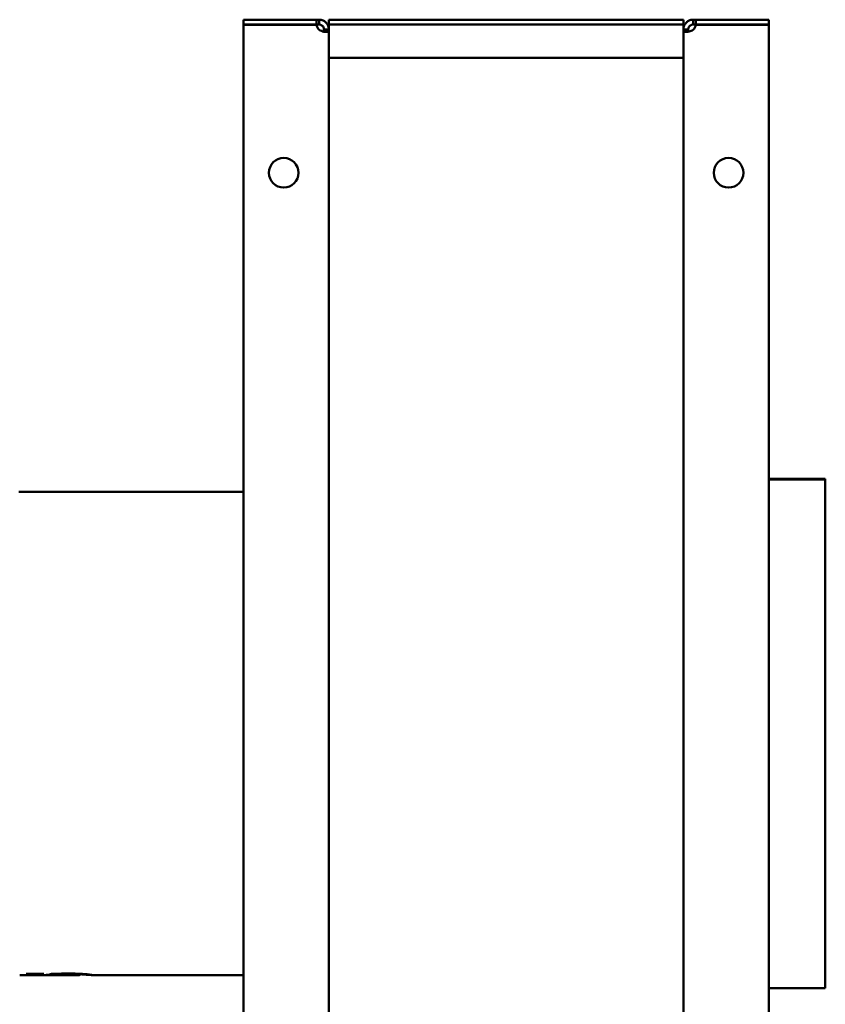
# Model space of a CAD drawing. Header units: millimetres. Extents: x 1101 to 1524, y 677 to 1180.
# Tile 5 of 5: x 1274 to 1524, y 874 to 1180. Entities that reach past the tile are written whole.
import ezdxf

# ---------------------------------------------------------------- set-up
doc = ezdxf.new("R2010")
doc.units = ezdxf.units.MM
doc.header["$LTSCALE"] = 6.25
doc.layers.add('Widoczne (ISO)', color=7, linetype='Continuous', lineweight=50)

msp = doc.modelspace()

# ---------------------------------------------------------------- linework, layer by layer
at = {"layer": 'Widoczne (ISO)'}
for p, q in [((1366.36, 1179.62), (1343.65, 1179.62)), ((1343.65, 1178.12), (1343.65, 1179.62)), ((1366.36, 1179.62), (1367.15, 1179.62)), ((1366.36, 1178.12), (1366.36, 1179.62)), ((1367.15, 1179.62), (1367.15, 1178.75)), ((1370.15, 1179.62), (1370.15, 1178.12)), ((1370.15, 1179.62), (1480.15, 1179.62)), ((1480.15, 1178.12), (1480.15, 1179.62)), ((1483.15, 1179.62), (1483.94, 1179.62)), ((1483.15, 1178.75), (1483.15, 1179.62)), ((1483.94, 1179.62), (1483.94, 1178.12)), ((1506.65, 1179.62), (1483.94, 1179.62)), ((1506.65, 1178.12), (1506.65, 1179.62)), ((1366.36, 1178.12), (1343.65, 1178.12)), ((1366.36, 1178.02), (1343.65, 1178.02)), ((1343.65, 678.22), (1343.65, 1178.02)), ((1367.15, 1178.12), (1366.36, 1178.12)), ((1367.15, 1178.75), (1367.15, 1178.12)), ((1368.65, 1176.49), (1368.65, 1176.62)), ((1368.65, 1176.62), (1369.27, 1176.62)), ((1369.27, 1176.49), (1368.65, 1176.49)), ((1369.27, 1176.62), (1370.15, 1176.62)), ((1370.15, 1176.49), (1369.27, 1176.49)), ((1370.15, 1178.12), (1370.15, 1176.62)), ((1370.15, 1178.12), (1480.15, 1178.12)), ((1370.15, 1176.62), (1370.15, 1176.49)), ((1370.15, 1176.49), (1370.15, 679.76)), ((1480.15, 1176.62), (1480.15, 1178.12)), ((1480.15, 1176.49), (1480.15, 1176.62)), ((1480.15, 1176.62), (1481.03, 1176.62)), ((1480.15, 679.76), (1480.15, 1176.49)), ((1481.03, 1176.49), (1480.15, 1176.49)), ((1481.03, 1176.62), (1481.65, 1176.62)), ((1481.65, 1176.49), (1481.03, 1176.49)), ((1481.65, 1176.62), (1481.65, 1176.49)), ((1483.15, 1178.12), (1483.15, 1178.75)), ((1483.94, 1178.12), (1483.15, 1178.12)), ((1483.94, 1178.12), (1506.65, 1178.12)), ((1506.65, 1178.02), (1483.94, 1178.02)), ((1506.65, 1178.02), (1506.65, 678.22)), ((1370.15, 1167.78), (1480.15, 1167.78)), ((1506.65, 1037.12), (1524.15, 1037.12)), ((1506.65, 1037.03), (1524.15, 1037.03)), ((1524.15, 1036.98), (1506.65, 1036.98)), ((1524.15, 1037.12), (1524.15, 1037.03)), ((1524.15, 1037.03), (1524.15, 1036.98)), ((1524.15, 1036.98), (1524.15, 879.12)), ((1273.99, 1033.07), (1343.65, 1033.07)), ((1274.27, 883.17), (1276.49, 883.17)), ((1276.43, 883.59), (1281.73, 883.59)), ((1277.4, 883.17), (1280.81, 883.17)), ((1278.12, 883.42), (1278.12, 883.59)), ((1287.69, 883.17), (1280.82, 883.17)), ((1281.62, 883.54), (1281.62, 883.59)), ((1286.15, 883.19), (1286.15, 883.59)), ((1287.66, 883.51), (1287.66, 883.62)), ((1287.69, 883.17), (1287.69, 883.18)), ((1287.7, 883.17), (1292.65, 883.17)), ((1292.92, 883.22), (1292.92, 883.56)), ((1296.6, 883.17), (1343.65, 883.17)), ((1506.65, 879.12), (1524.15, 879.12))]:
    msp.add_line(p, q, dxfattribs=at)
for centre in [(1356.15, 1132.12), (1494.15, 1132.12)]:
    msp.add_circle(centre, 4.6, dxfattribs=at)
for centre, start, end in [((1368.85, 1178.32), 186.8104, 227.2669), ((1481.45, 1178.32), 312.7331, 353.1896)]:
    msp.add_arc(centre, 2.5, start, end, dxfattribs=at)
for centre, major_axis, ratio, start_param, end_param in [((1274.29, 958.12), (0, 74.95), 0.272727, 3.240895, 3.24668), ((1276.49, 958.12), (0, 74.95), 0.286241, 3.141593, 3.208341), ((1277.4, 958.12), (0, -74.95), 0.290608, 6.262222, 6.349934), ((1280.81, 958.12), (0, 74.95), 0.272727, 3.141593, 3.146726), ((1279.82, 958.12), (0, -74.95), 0.242424, 0.099302, 0.105088), ((1282.08, 958.12), (0, 74.95), 0.290411, 3.173939, 3.23774), ((1285.66, 958.12), (0, -74.95), 0.283951, 0.037756, 0.094396), ((1287.7, 958.12), (0, -74.95), 0.272727, 6.282563, 6.288318)]:
    msp.add_ellipse(centre, major_axis=major_axis, ratio=ratio, start_param=start_param, end_param=end_param, dxfattribs=at)
for points, knots in [([(1367.15, 1179.62), (1367.35, 1179.62), (1367.55, 1179.61), (1367.97, 1179.52), (1368.18, 1179.45), (1368.68, 1179.23), (1368.96, 1179.04), (1369.44, 1178.59), (1369.64, 1178.32), (1369.92, 1177.81), (1370.01, 1177.57), (1370.14, 1177.04), (1370.15, 1176.8), (1370.15, 1176.62)], [-0.3252887, -0.3252887, -0.3252887, -0.3252887, -0.2803339, -0.2803339, -0.2370064, -0.2370064, -0.174198, -0.174198, -0.1114273, -0.1114273, -0.0618046, -0.0618046, 0, 0, 0, 0]), ([(1480.15, 1176.62), (1480.15, 1176.83), (1480.17, 1177.03), (1480.26, 1177.45), (1480.32, 1177.66), (1480.55, 1178.15), (1480.73, 1178.43), (1481.19, 1178.92), (1481.45, 1179.12), (1481.97, 1179.39), (1482.2, 1179.48), (1482.74, 1179.61), (1482.98, 1179.62), (1483.15, 1179.62)], [0, 0, 0, 0, 0.0716493, 0.0716493, 0.140705, 0.140705, 0.2408095, 0.2408095, 0.340854, 0.340854, 0.419943, 0.419943, 0.5184476, 0.5184476, 0.5184476, 0.5184476]), ([(1368.65, 1176.62), (1368.65, 1176.67), (1368.65, 1176.71), (1368.64, 1176.8), (1368.64, 1176.84), (1368.61, 1176.96), (1368.59, 1177.05), (1368.53, 1177.21), (1368.51, 1177.27), (1368.42, 1177.43), (1368.35, 1177.53), (1368.18, 1177.72), (1368.09, 1177.8), (1367.88, 1177.94), (1367.77, 1177.99), (1367.62, 1178.05), (1367.58, 1178.06), (1367.47, 1178.09), (1367.4, 1178.1), (1367.31, 1178.12), (1367.27, 1178.12), (1367.21, 1178.12), (1367.18, 1178.12), (1367.15, 1178.12)], [0, 0, 0, 0, 0.020193, 0.020193, 0.039446, 0.039446, 0.0687914, 0.0687914, 0.0847965, 0.0847965, 0.1134253, 0.1134253, 0.1416341, 0.1416341, 0.1720975, 0.1720975, 0.1844661, 0.1844661, 0.2042292, 0.2042292, 0.2150714, 0.2150714, 0.2263058, 0.2263058, 0.2263058, 0.2263058]), ([(1370.15, 1176.49), (1370.15, 1176.35), (1370.13, 1176.25), (1370.04, 1176.07), (1369.98, 1176), (1369.75, 1175.87), (1369.57, 1175.83), (1369.11, 1175.82), (1368.85, 1175.84), (1368.33, 1175.95), (1368.1, 1176.02), (1367.56, 1176.24), (1367.32, 1176.37), (1367.15, 1176.49)], [0, 0, 0, 0, 0.0716493, 0.0716493, 0.140705, 0.140705, 0.2408095, 0.2408095, 0.340854, 0.340854, 0.419943, 0.419943, 0.5184476, 0.5184476, 0.5184476, 0.5184476]), ([(1368.49, 1175.92), (1368.52, 1175.94), (1368.54, 1175.97), (1368.58, 1176.03), (1368.59, 1176.06), (1368.62, 1176.15), (1368.63, 1176.2), (1368.64, 1176.3), (1368.65, 1176.33), (1368.65, 1176.41), (1368.65, 1176.45), (1368.65, 1176.49)], [-0.09075074, -0.09075074, -0.09075074, -0.09075074, -0.07158825, -0.07158825, -0.05525416, -0.05525416, -0.02915473, -0.02915473, -0.01483631, -0.01483631, 0, 0, 0, 0]), ([(1483.15, 1176.49), (1482.95, 1176.35), (1482.75, 1176.25), (1482.33, 1176.07), (1482.12, 1176), (1481.62, 1175.87), (1481.34, 1175.83), (1480.86, 1175.82), (1480.66, 1175.84), (1480.38, 1175.95), (1480.29, 1176.02), (1480.16, 1176.24), (1480.15, 1176.37), (1480.15, 1176.49)], [-0.3252887, -0.3252887, -0.3252887, -0.3252887, -0.2803339, -0.2803339, -0.2370064, -0.2370064, -0.174198, -0.174198, -0.1114273, -0.1114273, -0.0618046, -0.0618046, 0, 0, 0, 0]), ([(1483.15, 1178.12), (1483.11, 1178.12), (1483.07, 1178.12), (1482.98, 1178.12), (1482.93, 1178.11), (1482.82, 1178.09), (1482.73, 1178.07), (1482.56, 1178.01), (1482.5, 1177.98), (1482.34, 1177.89), (1482.24, 1177.83), (1482.06, 1177.66), (1481.98, 1177.57), (1481.84, 1177.36), (1481.78, 1177.25), (1481.72, 1177.1), (1481.71, 1177.05), (1481.68, 1176.94), (1481.67, 1176.88), (1481.66, 1176.78), (1481.65, 1176.75), (1481.65, 1176.69), (1481.65, 1176.65), (1481.65, 1176.62)], [-0.2988626, -0.2988626, -0.2988626, -0.2988626, -0.2721954, -0.2721954, -0.2467697, -0.2467697, -0.2080157, -0.2080157, -0.1868791, -0.1868791, -0.1490715, -0.1490715, -0.1118186, -0.1118186, -0.0715882, -0.0715882, -0.0552542, -0.0552542, -0.0291547, -0.0291547, -0.0148363, -0.0148363, 0, 0, 0, 0]), ([(1481.65, 1176.49), (1481.65, 1176.43), (1481.65, 1176.38), (1481.66, 1176.28), (1481.66, 1176.24), (1481.69, 1176.13), (1481.71, 1176.06), (1481.76, 1175.97), (1481.78, 1175.94), (1481.81, 1175.92)], [0, 0, 0, 0, 0.02019304, 0.02019304, 0.03944596, 0.03944596, 0.06879142, 0.06879142, 0.08180894, 0.08180894, 0.08180894, 0.08180894]), ([(1278.12, 883.42), (1278.12, 883.43), (1278.11, 883.44), (1278.07, 883.45), (1278.04, 883.46), (1277.94, 883.48), (1277.84, 883.49), (1277.66, 883.51), (1277.52, 883.52), (1276.99, 883.54), (1276.65, 883.54), (1276.32, 883.54)], [0, 0, 0, 0, 0.0299603, 0.0299603, 0.0581954, 0.0581954, 0.1055193, 0.1055193, 0.1335403, 0.1335403, 0.1649044, 0.1649044, 0.1649044, 0.1649044]), ([(1277.92, 883.34), (1277.98, 883.35), (1278.03, 883.37), (1278.07, 883.38), (1278.1, 883.4), (1278.12, 883.41), (1278.12, 883.42)], [0, 0, 0, 0, 0.0589706, 0.0589706, 0.0589706, 0.109633, 0.109633, 0.109633, 0.109633]), ([(1280.16, 883.5), (1279.87, 883.49), (1279.63, 883.46), (1279.43, 883.44), (1279.17, 883.4), (1278.98, 883.37), (1278.85, 883.34)], [0, 0, 0, 0, 0.1076466, 0.1076466, 0.1076466, 0.246741, 0.246741, 0.246741, 0.246741]), ([(1281.62, 883.54), (1281.37, 883.54), (1281.1, 883.54), (1280.61, 883.53), (1280.37, 883.52), (1280.16, 883.5)], [0, 0, 0, 0, 0.0766643, 0.0766643, 0.1530147, 0.1530147, 0.1530147, 0.1530147]), ([(1280.92, 883.18), (1281.22, 883.18), (1281.52, 883.18), (1281.88, 883.18), (1282.01, 883.18), (1282.26, 883.18), (1282.35, 883.18), (1282.42, 883.18)], [0, 0, 0, 0, 0.090636, 0.090636, 0.1342794, 0.1342794, 0.1719692, 0.1719692, 0.1719692, 0.1719692]), ([(1282.42, 883.18), (1282.48, 883.19), (1282.55, 883.19), (1282.68, 883.2), (1282.73, 883.21), (1282.79, 883.21)], [0, 0, 0, 0, 0.03971376, 0.03971376, 0.0741333, 0.0741333, 0.0741333, 0.0741333]), ([(1284.17, 883.52), (1284.91, 883.55), (1285.68, 883.57), (1286.46, 883.59), (1287.46, 883.62), (1288.48, 883.63), (1289.51, 883.63)], [0, 0, 0, 0, 0.2406369, 0.2406369, 0.2406369, 0.5485237, 0.5485237, 0.5485237, 0.5485237]), ([(1286.46, 883.23), (1286.39, 883.22), (1286.31, 883.21), (1286.19, 883.2), (1286.15, 883.19), (1286.15, 883.19)], [0, 0, 0, 0, 0.0769002, 0.0769002, 0.1530578, 0.1530578, 0.1530578, 0.1530578]), ([(1286.15, 883.19), (1286.15, 883.19), (1286.16, 883.18), (1286.22, 883.18), (1286.27, 883.18), (1286.4, 883.18), (1286.49, 883.18), (1286.69, 883.18), (1286.86, 883.18), (1287.28, 883.18), (1287.55, 883.18), (1287.81, 883.18)], [0, 0, 0, 0, 0.0303299, 0.0303299, 0.0602727, 0.0602727, 0.0959934, 0.0959934, 0.1714868, 0.1714868, 0.2844625, 0.2844625, 0.2844625, 0.2844625]), ([(1289.2, 883.54), (1288.97, 883.54), (1288.73, 883.54), (1288.5, 883.53), (1288.22, 883.53), (1287.93, 883.52), (1287.66, 883.51)], [0, 0, 0, 0, 0.0705215, 0.0705215, 0.0705215, 0.1572839, 0.1572839, 0.1572839, 0.1572839]), ([(1292.92, 883.22), (1292.92, 883.24), (1292.88, 883.26), (1292.69, 883.31), (1292.56, 883.34), (1292.08, 883.41), (1291.71, 883.44), (1291.04, 883.49), (1290.66, 883.51), (1289.89, 883.54), (1289.55, 883.54), (1289.2, 883.54)], [0, 0, 0, 0, 0.1556059, 0.1556059, 0.2839563, 0.2839563, 0.4809022, 0.4809022, 0.6898555, 0.6898555, 0.848652, 0.848652, 0.848652, 0.848652]), ([(1289.51, 883.63), (1290.15, 883.63), (1290.8, 883.62), (1292.5, 883.59), (1293.2, 883.55), (1294.21, 883.49), (1294.71, 883.44), (1295.55, 883.36), (1296.07, 883.3), (1296.59, 883.22), (1296.68, 883.2), (1296.68, 883.19)], [0, 0, 0, 0, 0.193697, 0.193697, 0.518834, 0.518834, 0.963997, 0.963997, 1.389721, 1.389721, 1.65822, 1.65822, 1.65822, 1.65822]), ([(1292.92, 883.22), (1292.92, 883.21), (1292.91, 883.2), (1292.86, 883.19), (1292.83, 883.18), (1292.75, 883.18), (1292.71, 883.17), (1292.65, 883.17)], [-0.8109123, -0.8109123, -0.8109123, -0.8109123, -0.7694082, -0.7694082, -0.7309137, -0.7309137, -0.6924849, -0.6924849, -0.6924849, -0.6924849]), ([(1296.68, 883.19), (1296.68, 883.17), (1296.62, 883.17), (1296.32, 883.18), (1296.03, 883.21), (1295.26, 883.26), (1294.82, 883.29), (1293.89, 883.36), (1293.42, 883.39), (1292.92, 883.42)], [0, 0, 0, 0, 0.1891415, 0.1891415, 0.4443338, 0.4443338, 0.6656484, 0.6656484, 0.8553684, 0.8553684, 0.8553684, 0.8553684])]:
    msp.add_open_spline(points, degree=3, knots=knots, dxfattribs=at)

doc.saveas('drawing.dxf')
